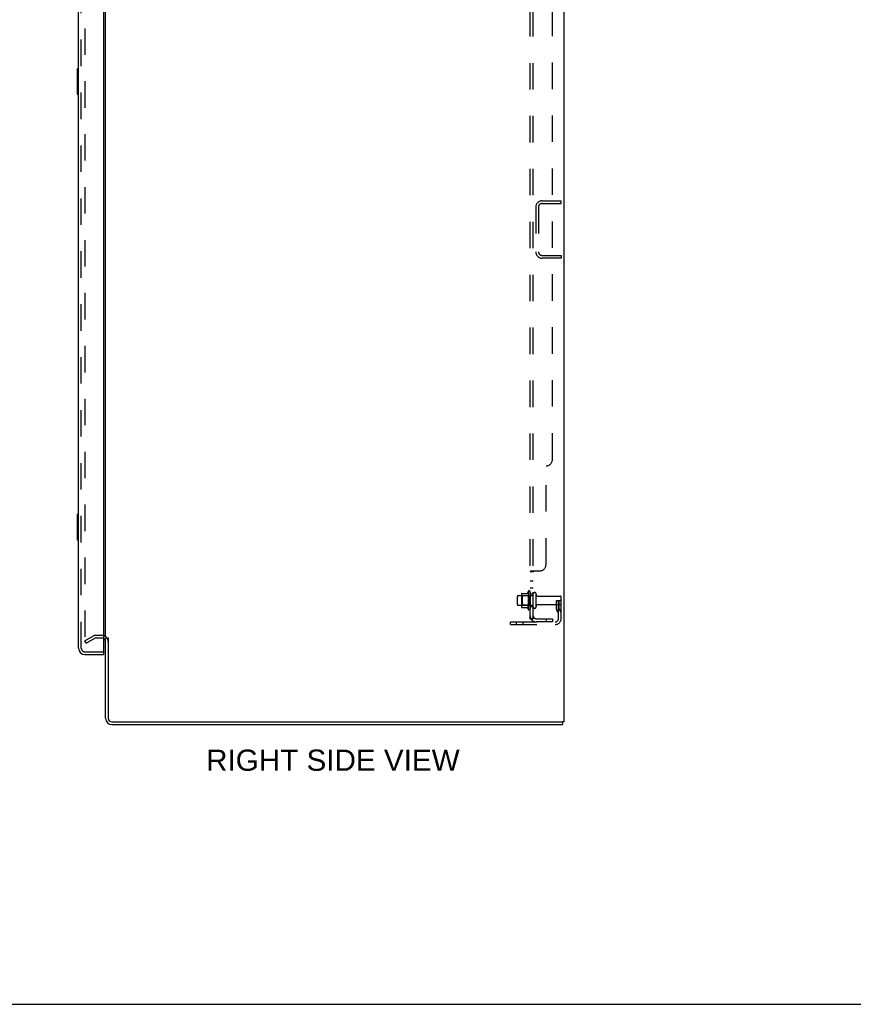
# Model space of a CAD drawing. Header units: inches. Extents: x 0 to 189, y 0 to 122.
# Tile 19 of 25: x 102 to 135, y 0 to 39. Entities that reach past the tile are written whole.
import ezdxf

# ---------------------------------------------------------------- set-up
doc = ezdxf.new("R2010")
doc.units = ezdxf.units.IN
doc.header["$LTSCALE"] = 10.388889
doc.header["$MEASUREMENT"] = 0
doc.linetypes.add('HIDDEN', pattern=[0.2, 0.1, -0.1])
doc.layers.get('0').update_dxf_attribs({"linetype": 'CONTINUOUS'})
for name, color, linetype in [('DEFAULT_2', 8, 'HIDDEN'), ('DIMENSIONS', 7, 'CONTINUOUS'), ('DOOR_ASSEMBLY', 7, 'CONTINUOUS'), ('SUBPANEL', 7, 'CONTINUOUS')]:
    doc.layers.add(name, color=color, linetype=linetype)
doc.styles.get("Standard").update_dxf_attribs({"font": 'arial.ttf'})

msp = doc.modelspace()

# ---------------------------------------------------------------- linework, layer by layer
at = {"color": 3, "linetype": 'Continuous'}
for p, q in [((123.673, 78.878), (123.673, 11.086)), ((105.673, 14.43), (105.673, 75.534)), ((105.673, 11.229), (105.673, 14.378)), ((105.777, 14.39), (105.777, 11.229)), ((105.919, 11.086), (123.583, 11.086)), ((105.919, 10.982), (123.621, 10.982)), ((123.673, 11.086), (123.616, 11.086))]:
    msp.add_line(p, q, dxfattribs=at)
at = {"color": 7, "linetype": 'Continuous'}
for p, q in [((105.777, 14.378), (105.673, 14.378)), ((123.583, 11.086), (123.616, 11.086)), ((123.621, 11.086), (123.621, 10.982)), ((0, 0), (188.889, 0))]:
    msp.add_line(p, q, dxfattribs=at)
at = {"color": 3, "linetype": 'Continuous'}
for centre, radius, start, end in [((105.53, 14.236), 0.142, 0, 63.5297), ((105.919, 11.229), 0.246, 180, 270), ((105.919, 11.229), 0.142, 180, 270)]:
    msp.add_arc(centre, radius, start, end, dxfattribs=at)
at = {"layer": 'DEFAULT_2', "color": 8, "linetype": 'HIDDEN'}
for p, q in [((104.86, 75.717), (104.86, 14.248)), ((122.815, 31.545), (123.569, 31.545)), ((122.815, 31.441), (123.569, 31.441)), ((123.569, 31.441), (123.569, 31.545)), ((122.569, 31.298), (122.569, 29.541)), ((122.673, 31.298), (122.673, 29.541)), ((122.815, 29.399), (123.569, 29.399)), ((123.569, 29.399), (123.569, 29.295)), ((123.569, 29.295), (122.815, 29.295)), ((121.844, 15.7), (121.844, 16.015)), ((121.874, 16.045), (122.469, 16.045)), ((122.008, 16.113), (122.008, 15.602)), ((122.028, 16.041), (122.008, 16.061)), ((122.018, 16.135), (122.246, 16.135)), ((122.324, 16.041), (122.028, 16.041)), ((122.028, 16.041), (122.028, 15.674)), ((122.274, 16.213), (122.274, 15.502)), ((122.324, 16.041), (122.344, 16.061)), ((122.324, 16.041), (122.324, 15.674)), ((122.344, 16.192), (122.344, 15.523)), ((122.469, 15.6), (122.469, 16.115)), ((122.579, 15.6), (122.579, 16.115)), ((122.641, 16.022), (123.539, 16.022)), ((123.375, 15.857), (123.465, 15.857)), ((123.375, 15.517), (123.375, 15.857)), ((123.465, 15.857), (123.569, 15.857)), ((123.465, 15.156), (123.465, 15.857)), ((123.479, 15.517), (123.479, 15.857)), ((123.569, 15.857), (123.529, 15.857)), ((123.569, 15.156), (123.569, 15.992)), ((121.874, 15.67), (122.469, 15.67)), ((122.028, 15.674), (122.008, 15.654)), ((122.018, 15.58), (122.246, 15.58)), ((122.324, 15.674), (122.028, 15.674)), ((122.324, 15.674), (122.344, 15.654)), ((122.641, 15.692), (123.539, 15.692)), ((123.479, 15.682), (123.375, 15.682)), ((123.48, 15.511), (123.529, 15.443)), ((123.396, 15.45), (123.445, 15.382)), ((121.569, 15.014), (123.322, 15.014)), ((121.569, 14.91), (121.569, 15.014)), ((121.569, 14.91), (123.322, 14.91)), ((121.816, 14.91), (121.816, 15.014)), ((122.072, 14.91), (122.072, 15.014)), ((104.86, 14.268), (105.2, 14.464)), ((104.912, 14.178), (105.252, 14.374)), ((105.53, 14.482), (105.268, 14.482)), ((105.53, 14.378), (105.268, 14.378)), ((104.912, 14.178), (104.86, 14.268))]:
    msp.add_line(p, q, dxfattribs=at)
for points in [[(104.86, 14.248), (104.86, 14.246), (104.861, 14.243), (104.861, 14.241)], [(104.877, 14.228), (104.876, 14.228), (104.874, 14.228), (104.872, 14.229), (104.87, 14.23), (104.868, 14.231), (104.867, 14.232), (104.865, 14.234), (104.864, 14.235), (104.863, 14.237), (104.862, 14.239), (104.861, 14.241)], [(104.885, 14.23), (104.883, 14.229), (104.881, 14.229), (104.88, 14.228), (104.878, 14.228), (104.877, 14.228)]]:
    msp.add_lwpolyline(points, dxfattribs=at)
for centre, radius, start, end in [((122.815, 31.298), 0.246, 90, 180), ((122.815, 31.298), 0.142, 90, 180), ((122.815, 29.541), 0.246, 180, 270), ((122.815, 29.541), 0.142, 180, 270), ((121.874, 16.015), 0.03, 90, 180), ((122.018, 16.125), 0.01, 90, 174.8062), ((122.149, 16.113), 0.141, 174.7919, 180), ((122.227, 16.145), 0.01, 270, 336.0321), ((122.874, 15.857), 0.698, 149.3369, 156.0321), ((122.305, 16.192), 0.0384, 0, 145.5503), ((122.524, 16.115), 0.055, 360, 180), ((122.641, 16.085), 0.0625, 180, 270), ((123.539, 15.992), 0.03, 360, 90), ((121.874, 15.7), 0.03, 180, 270), ((122.149, 15.602), 0.141, 180, 185.2081), ((122.018, 15.59), 0.01, 185.1938, 270), ((122.227, 15.57), 0.01, 23.9679, 90), ((122.874, 15.857), 0.698, 203.9679, 210.6631), ((122.305, 15.523), 0.0384, 214.4497, 360), ((122.524, 15.6), 0.055, 180, 0), ((122.641, 15.63), 0.0625, 90, 180), ((123.489, 15.517), 0.114, 180, 215.7539), ((123.489, 15.517), 0.01, 180, 215.7539), ((123.539, 15.722), 0.03, 270, 0), ((123.322, 15.156), 0.246, 270, 360), ((123.322, 15.156), 0.142, 270, 360), ((123.361, 15.322), 0.104, 0, 35.7539), ((123.361, 15.322), 0.208, 0, 35.7539), ((105.268, 14.345), 0.137, 90, 120), ((105.268, 14.345), 0.033, 90, 120), ((105.53, 14.236), 0.246, 0, 90), ((105.53, 14.236), 0.142, 63.5297, 90)]:
    msp.add_arc(centre, radius, start, end, dxfattribs=at)
at = {"layer": 'DOOR_ASSEMBLY', "color": 3, "linetype": 'Continuous'}
for p, q in [((104.615, 13.979), (104.615, 75.986)), ((105.594, 76.108), (105.594, 13.856)), ((104.861, 13.732), (105.594, 13.732))]:
    msp.add_line(p, q, dxfattribs=at)
at = {"layer": 'DOOR_ASSEMBLY', "color": 8, "linetype": 'HIDDEN'}
for p, q in [((104.719, 13.979), (104.719, 75.986)), ((104.861, 13.836), (105.574, 13.836))]:
    msp.add_line(p, q, dxfattribs=at)
at = {"layer": 'DOOR_ASSEMBLY', "color": 7, "linetype": 'Continuous'}
for p, q in [((104.615, 36.732), (104.57, 36.732)), ((104.555, 36.717), (104.555, 35.747)), ((104.601, 36.632), (104.601, 35.832)), ((104.57, 35.732), (104.615, 35.732)), ((104.555, 19.217), (104.555, 18.247)), ((104.615, 19.232), (104.57, 19.232)), ((104.601, 19.132), (104.601, 18.332)), ((104.57, 18.232), (104.615, 18.232)), ((105.574, 13.836), (105.594, 13.836)), ((105.594, 13.836), (105.594, 13.732))]:
    msp.add_line(p, q, dxfattribs=at)
for points in [[(104.6, 36.669), (104.6, 36.663), (104.601, 36.657), (104.601, 36.651), (104.601, 36.645), (104.601, 36.639), (104.601, 36.632)], [(104.601, 35.832), (104.601, 35.826), (104.601, 35.82), (104.601, 35.814), (104.601, 35.808), (104.6, 35.802), (104.6, 35.796)], [(104.6, 19.169), (104.6, 19.163), (104.601, 19.157), (104.601, 19.151), (104.601, 19.145), (104.601, 19.139), (104.601, 19.132)], [(104.601, 18.332), (104.601, 18.326), (104.601, 18.32), (104.601, 18.314), (104.601, 18.308), (104.6, 18.302), (104.6, 18.296)]]:
    msp.add_lwpolyline(points, dxfattribs=at)
for centre, start, end in [((104.57, 36.717), 90, 180), ((104.6, 36.717), 0, 90), ((104.57, 35.747), 180, 270), ((104.6, 35.747), 270, 360), ((104.57, 19.217), 90, 180), ((104.6, 19.217), 0, 90), ((104.57, 18.247), 180, 270), ((104.6, 18.247), 270, 360)]:
    msp.add_arc(centre, 0.015, start, end, dxfattribs=at)
at = {"layer": 'DOOR_ASSEMBLY', "color": 3, "linetype": 'Continuous'}
for centre, radius, start, end in [((104.861, 13.979), 0.246, 180, 270), ((105.574, 13.856), 0.02, 270, 360)]:
    msp.add_arc(centre, radius, start, end, dxfattribs=at)
at = {"layer": 'DOOR_ASSEMBLY', "color": 8, "linetype": 'HIDDEN'}
msp.add_arc((104.861, 13.979), 0.142, 180, 270, dxfattribs=at)
at = {"layer": 'SUBPANEL', "color": 8, "linetype": 'HIDDEN'}
for p, q in [((122.344, 15.139), (122.344, 74.826)), ((122.469, 15.139), (122.469, 74.826)), ((123.219, 21.389), (123.219, 68.576)), ((122.969, 17.264), (122.969, 21.139)), ((122.398, 17.014), (122.396, 17.012)), ((122.398, 17.014), (122.719, 17.014)), ((122.469, 16.978), (122.344, 16.978)), ((122.469, 16.617), (122.344, 16.617)), ((122.469, 16.336), (122.344, 16.336)), ((122.469, 16.107), (122.344, 16.107)), ((122.469, 15.607), (122.344, 15.607)), ((122.469, 15.139), (122.344, 15.139)), ((122.398, 15.1), (122.494, 15.179)), ((122.581, 15.139), (123.219, 15.139)), ((122.969, 15.139), (122.969, 15.014)), ((123.219, 15.139), (123.219, 15.014)), ((123.219, 15.014), (122.581, 15.014))]:
    msp.add_line(p, q, dxfattribs=at)
for points in [[(122.398, 17.014), (122.396, 17.012), (122.393, 17.01), (122.39, 17.009), (122.387, 17.007), (122.384, 17.006), (122.381, 17.004), (122.377, 17.003), (122.37, 17)], [(122.393, 17.01), (122.39, 17.009), (122.387, 17.007)], [(122.494, 17.014), (122.494, 17.012), (122.495, 17.01), (122.495, 17.009), (122.494, 17.007), (122.494, 17.005), (122.493, 17.004), (122.492, 17.002), (122.491, 17.001), (122.49, 16.999), (122.488, 16.998), (122.487, 16.997), (122.485, 16.995), (122.483, 16.994)], [(122.494, 17.014), (122.494, 17.012), (122.495, 17.01), (122.495, 17.009), (122.494, 17.007)], [(122.363, 16.997), (122.36, 16.995), (122.357, 16.994), (122.354, 16.992), (122.351, 16.99), (122.349, 16.988), (122.347, 16.986), (122.346, 16.985), (122.345, 16.983), (122.344, 16.981), (122.344, 16.98), (122.344, 16.978)], [(122.344, 16.981), (122.344, 16.98), (122.344, 16.978)], [(122.357, 16.994), (122.354, 16.992), (122.351, 16.99), (122.349, 16.988), (122.347, 16.986), (122.346, 16.985), (122.345, 16.983)], [(122.37, 17), (122.366, 16.998), (122.363, 16.997)], [(122.483, 16.994), (122.479, 16.991), (122.477, 16.99), (122.475, 16.988), (122.474, 16.987), (122.472, 16.986), (122.471, 16.984), (122.47, 16.983), (122.469, 16.981), (122.469, 16.98), (122.469, 16.978)], [(122.475, 16.988), (122.474, 16.987), (122.472, 16.986), (122.471, 16.984), (122.47, 16.983), (122.469, 16.981), (122.469, 16.98), (122.469, 16.978)], [(122.494, 17.005), (122.493, 17.004), (122.492, 17.002), (122.491, 17.001), (122.49, 16.999), (122.488, 16.998), (122.487, 16.997), (122.485, 16.995)], [(122.373, 15.115), (122.366, 15.118), (122.363, 15.12), (122.36, 15.121), (122.357, 15.123), (122.354, 15.125), (122.351, 15.126), (122.349, 15.128), (122.347, 15.13), (122.346, 15.132), (122.345, 15.134), (122.344, 15.136), (122.344, 15.137), (122.344, 15.139)], [(122.398, 15.1), (122.396, 15.102), (122.393, 15.104), (122.39, 15.106), (122.387, 15.108), (122.384, 15.11), (122.381, 15.112), (122.377, 15.114), (122.373, 15.115)], [(122.473, 15.162), (122.473, 15.162), (122.473, 15.162), (122.472, 15.161), (122.472, 15.161), (122.472, 15.161), (122.471, 15.161), (122.471, 15.161), (122.47, 15.16), (122.47, 15.16), (122.469, 15.16), (122.469, 15.159), (122.468, 15.159), (122.468, 15.159), (122.467, 15.158), (122.466, 15.158), (122.466, 15.158), (122.465, 15.157), (122.465, 15.157), (122.464, 15.157), (122.463, 15.156), (122.463, 15.156), (122.462, 15.156), (122.461, 15.155), (122.46, 15.155), (122.46, 15.155), (122.459, 15.154), (122.458, 15.154), (122.457, 15.154), (122.457, 15.153), (122.456, 15.153), (122.455, 15.152), (122.454, 15.152), (122.454, 15.152), (122.453, 15.151), (122.452, 15.151), (122.451, 15.151), (122.45, 15.15), (122.449, 15.15), (122.448, 15.15), (122.448, 15.149), (122.447, 15.149), (122.446, 15.149), (122.445, 15.148), (122.444, 15.148), (122.443, 15.147), (122.442, 15.147), (122.441, 15.147), (122.44, 15.146), (122.439, 15.146), (122.438, 15.146), (122.437, 15.145), (122.436, 15.145), (122.434, 15.145), (122.433, 15.144), (122.432, 15.144), (122.431, 15.144), (122.43, 15.143), (122.429, 15.143), (122.428, 15.143), (122.427, 15.142), (122.426, 15.142), (122.425, 15.142), (122.424, 15.142), (122.423, 15.141), (122.422, 15.141), (122.421, 15.141), (122.42, 15.141), (122.419, 15.14), (122.418, 15.14), (122.417, 15.14), (122.416, 15.14), (122.416, 15.14), (122.415, 15.139), (122.414, 15.139), (122.413, 15.139), (122.412, 15.139), (122.411, 15.139), (122.411, 15.139), (122.41, 15.139), (122.41, 15.139), (122.409, 15.139), (122.409, 15.139)], [(122.409, 15.139), (122.409, 15.139), (122.409, 15.139), (122.409, 15.139), (122.409, 15.139), (122.409, 15.139), (122.409, 15.139), (122.41, 15.139), (122.41, 15.139), (122.411, 15.139), (122.411, 15.139), (122.412, 15.139)], [(122.487, 15.166), (122.483, 15.162), (122.481, 15.16), (122.479, 15.158), (122.477, 15.156), (122.475, 15.153), (122.474, 15.151), (122.472, 15.149), (122.471, 15.146), (122.47, 15.144), (122.469, 15.142), (122.469, 15.14), (122.469, 15.139)], [(122.469, 15.159), (122.469, 15.159), (122.47, 15.159), (122.47, 15.16), (122.471, 15.16), (122.471, 15.161), (122.471, 15.161), (122.472, 15.161), (122.472, 15.161), (122.472, 15.161), (122.473, 15.162), (122.473, 15.162), (122.473, 15.162)], [(122.494, 15.179), (122.494, 15.179), (122.495, 15.178), (122.495, 15.177), (122.494, 15.176), (122.494, 15.175), (122.493, 15.174), (122.492, 15.173), (122.491, 15.171), (122.49, 15.17), (122.488, 15.168), (122.487, 15.166)]]:
    msp.add_lwpolyline(points, dxfattribs=at)
for centre, radius, start, end in [((122.969, 21.389), 0.25, 270, 360), ((122.719, 17.264), 0.25, 270, 360), ((122.581, 15.251), 0.237, 180, 270), ((122.581, 15.251), 0.112, 180, 270)]:
    msp.add_arc(centre, radius, start, end, dxfattribs=at)

# ---------------------------------------------------------------- texts
at = {"layer": 'DIMENSIONS', "color": 2, "linetype": 'Continuous', "insert": (114.599, 10.001), "char_height": 0.83333, "width": 9.93804, "attachment_point": 2, "line_spacing_factor": 0.9}
msp.add_mtext('RIGHT SIDE VIEW', dxfattribs=at)

doc.saveas('drawing.dxf')
